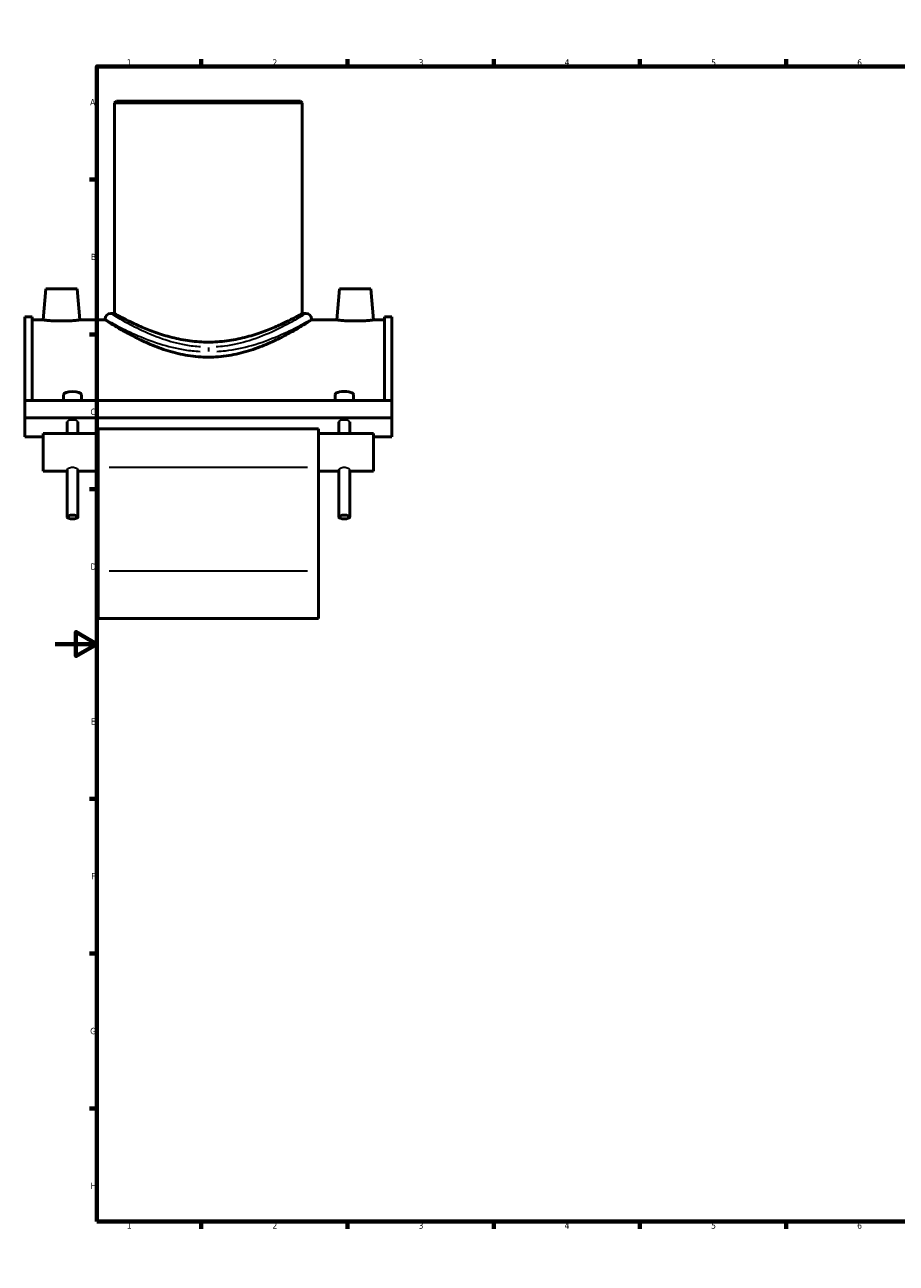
# Model space of a CAD drawing. Header units: millimetres. Extents: x -15 to 1124, y -66 to 1116.
# Tile 1 of 4: x -15 to 403, y 0 to 594. Entities that reach past the tile are written whole.
import ezdxf

# ---------------------------------------------------------------- set-up
doc = ezdxf.new("R2010")
doc.units = ezdxf.units.MM
for name, color, linetype, lineweight in [('Border (ANSI)', 7, 'Continuous', 70), ('Visible (ANSI)', 7, 'Continuous', 50), ('Visible Narrow (ANSI)', 7, 'Continuous', 35)]:
    doc.layers.add(name, color=color, linetype=linetype, lineweight=lineweight)
doc.styles.add('Note Text (ANSI)', font='tahoma.ttf')

# ---------------------------------------------------------------- blocks, each defined once
blk = doc.blocks.new('Borders Default Border')
at = {"layer": 'Border (ANSI)'}
for p, q in [((70.08, 574), (70.08, 577.45)), ((140.17, 574), (140.17, 577.45)), ((210.25, 574), (210.25, 577.45)), ((280.33, 574), (280.33, 577.45)), ((350.42, 574), (350.42, 577.45)), ((490.58, 574), (490.58, 577.45)), ((560.67, 574), (560.67, 577.45)), ((630.75, 574), (630.75, 577.45)), ((700.83, 574), (700.83, 577.45)), ((770.92, 574), (770.92, 577.45)), ((20, 519.75), (16.55, 519.75)), ((821, 519.75), (824.45, 519.75)), ((20, 445.5), (16.55, 445.5)), ((821, 445.5), (824.45, 445.5)), ((20, 371.25), (16.55, 371.25)), ((821, 371.25), (824.45, 371.25)), ((20, 222.75), (16.55, 222.75)), ((821, 222.75), (824.45, 222.75)), ((20, 148.5), (16.55, 148.5)), ((821, 148.5), (824.45, 148.5)), ((20, 74.25), (16.55, 74.25)), ((821, 74.25), (824.45, 74.25)), ((70.08, 20), (70.08, 16.55)), ((140.17, 20), (140.17, 16.55)), ((210.25, 20), (210.25, 16.55)), ((280.33, 20), (280.33, 16.55)), ((350.42, 20), (350.42, 16.55)), ((490.58, 20), (490.58, 16.55)), ((560.67, 20), (560.67, 16.55)), ((630.75, 20), (630.75, 16.55)), ((700.83, 20), (700.83, 16.55)), ((770.92, 20), (770.92, 16.55))]:
    blk.add_line(p, q, dxfattribs=at)
at = {"layer": 'Border (ANSI)', "flags": 128}
for points in [[(420.5, 594), (420.5, 574), (414.73, 584), (426.27, 584), (420.5, 574)], [(20, 20), (20, 574), (821, 574), (821, 20), (20, 20)], [(0, 297), (20, 297), (10, 302.77), (10, 291.23), (20, 297)], [(841, 297), (821, 297), (831, 302.77), (831, 291.23), (821, 297)], [(420.5, 0), (420.5, 20), (414.73, 10), (426.27, 10), (420.5, 20)]]:
    blk.add_lwpolyline(points, dxfattribs=at)
at = {"layer": 'Border (ANSI)', "attachment_point": 7, "style": 'Note Text (ANSI)'}
for s, insert, char_height in [('1', (34.35, 574.4), 3.05), ('2', (104.2, 574.4), 3.05), ('3', (174.26, 574.34), 3.05), ('4', (244.23, 574.4), 3.05), ('5', (314.48, 574.34), 3.05), ('6', (384.49, 574.34), 3.05), ('7', (454.6, 574.4), 3.05), ('8', (524.63, 574.33), 3.05), ('9', (594.7, 574.34), 3.05), ('10', (663.96, 574.34), 3.048), ('11', (734.04, 574.4), 3.048), ('12', (804.13, 574.4), 3.048), ('A', (16.78, 555.35), 3.05), ('A', (821.63, 555.35), 3.05), ('B', (17.15, 481.1), 3.05), ('B', (821.99, 481.1), 3.05), ('C', (16.95, 406.8), 3.05), ('C', (821.8, 406.8), 3.05), ('D', (16.96, 332.6), 3.05), ('D', (821.81, 332.6), 3.05), ('E', (17.21, 258.35), 3.05), ('E', (822.05, 258.35), 3.05), ('F', (17.29, 184.1), 3.05), ('F', (822.14, 184.1), 3.05), ('G', (16.81, 109.79), 3.05), ('G', (821.66, 109.79), 3.05), ('H', (16.97, 35.6), 3.05), ('H', (821.81, 35.6), 3.05), ('1', (34.35, 16.55), 3.05), ('2', (104.2, 16.55), 3.05), ('3', (174.26, 16.49), 3.05), ('4', (244.23, 16.55), 3.05), ('5', (314.48, 16.49), 3.05), ('6', (384.49, 16.49), 3.05), ('7', (454.6, 16.55), 3.05), ('8', (524.63, 16.48), 3.05), ('9', (594.7, 16.49), 3.05), ('10', (663.96, 16.49), 3.048), ('11', (734.04, 16.55), 3.048), ('12', (804.13, 16.55), 3.048)]:
    blk.add_mtext(s, dxfattribs=dict(at, insert=insert, char_height=char_height))

msp = doc.modelspace()

# ---------------------------------------------------------------- linework, layer by layer
at = {"layer": 'Visible (ANSI)'}
for p, q in [((29.359, 557.427), (28.459, 556.527)), ((118.459, 556.527), (28.459, 556.527)), ((28.459, 556.527), (28.459, 455.527)), ((29.359, 557.427), (117.559, 557.427)), ((117.559, 557.427), (118.459, 556.527)), ((118.459, 556.527), (118.459, 455.527)), ((-4.441, 467.427), (-5.754, 452.427)), ((10.559, 467.427), (-4.441, 467.427)), ((10.559, 467.427), (11.871, 452.427)), ((136.359, 467.427), (135.046, 452.427)), ((136.359, 467.427), (151.359, 467.427)), ((151.359, 467.427), (152.671, 452.427)), ((-14.541, 453.977), (-14.541, 413.76)), ((-14.541, 453.977), (-11.021, 453.977)), ((-11.021, 413.76), (-11.021, 453.977)), ((-5.754, 452.427), (-11.021, 452.427)), ((23.959, 452.427), (11.871, 452.427)), ((23.959, 452.827), (23.959, 452.427)), ((26.659, 455.527), (28.459, 455.527)), ((118.459, 455.527), (120.259, 455.527)), ((122.959, 452.827), (122.959, 452.427)), ((135.046, 452.427), (122.959, 452.427)), ((157.939, 452.427), (152.671, 452.427)), ((157.939, 413.76), (157.939, 453.977)), ((157.939, 453.977), (161.459, 453.977)), ((161.459, 453.977), (161.459, 413.76)), ((3.964, 413.76), (3.964, 416.642)), ((12.714, 413.76), (12.714, 416.642)), ((134.204, 416.642), (134.204, 413.76)), ((142.954, 416.642), (142.954, 413.76)), ((-14.541, 405.538), (-14.541, 413.76)), ((161.459, 413.76), (-14.541, 413.76)), ((161.459, 405.538), (161.459, 413.76)), ((161.459, 405.538), (-14.541, 405.538)), ((-14.541, 396.304), (-14.541, 405.538)), ((161.459, 405.538), (161.459, 396.304)), ((5.714, 397.964), (5.714, 403.486)), ((10.964, 397.964), (10.964, 403.486)), ((20.659, 400.214), (20.659, 381.632)), ((126.259, 400.214), (20.659, 400.214)), ((126.259, 381.632), (126.259, 400.214)), ((135.954, 403.486), (135.954, 397.964)), ((141.204, 403.486), (141.204, 397.964)), ((-5.741, 396.304), (-14.541, 396.304)), ((-5.741, 397.964), (-5.741, 379.964)), ((20.659, 397.964), (-5.741, 397.964)), ((152.659, 397.964), (126.259, 397.964)), ((152.659, 379.964), (152.659, 397.964)), ((161.459, 396.304), (152.659, 396.304)), ((5.714, 357.911), (5.714, 380.507)), ((10.964, 357.911), (10.964, 380.507)), ((20.659, 332.16), (20.659, 381.632)), ((126.259, 381.632), (126.259, 332.16)), ((135.954, 380.507), (135.954, 357.911)), ((141.204, 380.507), (141.204, 357.911)), ((5.714, 379.964), (-5.741, 379.964)), ((20.659, 379.964), (10.964, 379.964)), ((135.954, 379.964), (126.259, 379.964)), ((152.659, 379.964), (141.204, 379.964)), ((20.659, 332.16), (20.659, 309.302)), ((126.259, 309.302), (126.259, 332.16)), ((126.259, 309.302), (20.659, 309.302))]:
    msp.add_line(p, q, dxfattribs=at)
for centre, start, end in [((26.659, 452.827), 90, 180), ((120.259, 452.827), 0, 90)]:
    msp.add_arc(centre, 2.7, start, end, dxfattribs=at)
for centre, major_axis, start_param, end_param in [((8.339, 416.642), (-4.375, 0), 3.1415927, 6.2831853), ((138.579, 416.642), (4.375, 0), 0, 3.1415927)]:
    msp.add_ellipse(centre, major_axis=major_axis, ratio=0.3420201, start_param=start_param, end_param=end_param, dxfattribs=at)
for centre in [(8.339, 357.911), (138.579, 357.911)]:
    msp.add_ellipse(centre, major_axis=(-2.625, 0), ratio=0.3420201, dxfattribs=at)
for points, knots in [([(3.059, 451.92), (1.948, 451.92), (0.764, 451.946), (-1.41, 452.043), (-2.401, 452.111), (-3.962, 452.238), (-4.638, 452.306), (-5.534, 452.401), (-5.754, 452.427), (-5.754, 452.427)], [2.664793, 2.664793, 2.664793, 2.664793, 2.9980859, 2.9980859, 3.3313787, 3.3313787, 3.6642841, 3.6642841, 3.9971896, 3.9971896, 3.9971896, 3.9971896]), ([(11.871, 452.427), (11.871, 452.427), (11.651, 452.401), (10.755, 452.306), (10.079, 452.238), (8.518, 452.111), (7.527, 452.043), (5.353, 451.946), (4.17, 451.92), (3.059, 451.92)], [6.6619826, 6.6619826, 6.6619826, 6.6619826, 6.994888, 6.994888, 7.3277934, 7.3277934, 7.6610863, 7.6610863, 7.9943791, 7.9943791, 7.9943791, 7.9943791]), ([(73.459, 434.56), (70.221, 434.56), (66.925, 434.831), (60.449, 435.878), (57.27, 436.651), (51.223, 438.505), (48.348, 439.586), (43.043, 441.825), (40.612, 442.982), (36.321, 445.154), (34.297, 446.254), (30.696, 448.292), (29.119, 449.231), (26.56, 450.785), (25.577, 451.402), (24.276, 452.224), (23.959, 452.427), (23.959, 452.427)], [0, 0, 0, 0, 0.971199, 0.971199, 1.942398, 1.942398, 2.9135971, 2.9135971, 3.8847961, 3.8847961, 4.8474301, 4.8474301, 5.8100641, 5.8100641, 6.7726982, 6.7726982, 7.7353322, 7.7353322, 7.7353322, 7.7353322]), ([(118.459, 455.527), (118.459, 455.527), (118.175, 455.368), (117.004, 454.723), (116.117, 454.237), (113.799, 453.015), (112.366, 452.278), (109.085, 450.681), (107.236, 449.822), (103.312, 448.135), (101.091, 447.245), (96.245, 445.535), (93.618, 444.717), (88.104, 443.329), (85.211, 442.758), (79.341, 441.991), (76.365, 441.796), (70.552, 441.796), (67.576, 441.991), (61.706, 442.758), (58.813, 443.329), (53.299, 444.717), (50.672, 445.535), (45.826, 447.245), (43.605, 448.135), (39.681, 449.822), (37.832, 450.681), (34.551, 452.278), (33.118, 453.015), (30.801, 454.237), (29.913, 454.723), (28.742, 455.368), (28.459, 455.527), (28.459, 455.527)], [6.9601761, 6.9601761, 6.9601761, 6.9601761, 7.8282114, 7.8282114, 8.6962468, 8.6962468, 9.5642821, 9.5642821, 10.4323175, 10.4323175, 11.3043261, 11.3043261, 12.1763348, 12.1763348, 13.0483435, 13.0483435, 13.9203522, 13.9203522, 14.7923608, 14.7923608, 15.6643695, 15.6643695, 16.5363782, 16.5363782, 17.4083869, 17.4083869, 18.2764222, 18.2764222, 19.1444576, 19.1444576, 20.0124929, 20.0124929, 20.8805282, 20.8805282, 20.8805282, 20.8805282]), ([(122.959, 452.427), (122.959, 452.427), (122.642, 452.224), (121.34, 451.402), (120.357, 450.785), (117.798, 449.231), (116.221, 448.292), (112.62, 446.254), (110.597, 445.154), (106.305, 442.982), (103.874, 441.825), (98.569, 439.586), (95.695, 438.505), (89.647, 436.651), (86.468, 435.878), (79.992, 434.831), (76.696, 434.56), (73.459, 434.56)], [23.2059967, 23.2059967, 23.2059967, 23.2059967, 24.1686307, 24.1686307, 25.1312647, 25.1312647, 26.0938988, 26.0938988, 27.0565328, 27.0565328, 28.0277318, 28.0277318, 28.9989309, 28.9989309, 29.9701299, 29.9701299, 30.9413289, 30.9413289, 30.9413289, 30.9413289]), ([(143.859, 451.92), (142.748, 451.92), (141.564, 451.946), (139.39, 452.043), (138.399, 452.111), (136.838, 452.238), (136.162, 452.306), (135.266, 452.401), (135.046, 452.427), (135.046, 452.427)], [0, 0, 0, 0, 0.3332928, 0.3332928, 0.6665857, 0.6665857, 0.9994911, 0.9994911, 1.3323965, 1.3323965, 1.3323965, 1.3323965]), ([(152.671, 452.427), (152.671, 452.427), (152.451, 452.401), (151.555, 452.306), (150.879, 452.238), (149.318, 452.111), (148.327, 452.043), (146.153, 451.946), (144.97, 451.92), (143.859, 451.92)], [3.9971896, 3.9971896, 3.9971896, 3.9971896, 4.330095, 4.330095, 4.6630004, 4.6630004, 4.9962932, 4.9962932, 5.3295861, 5.3295861, 5.3295861, 5.3295861])]:
    msp.add_open_spline(points, degree=3, knots=knots, dxfattribs=at)
at = {"layer": 'Visible Narrow (ANSI)'}
for p, q in [((73.459, 439.283), (73.459, 437.327)), ((120.979, 381.632), (25.939, 381.632)), ((25.939, 332.16), (120.979, 332.16))]:
    msp.add_line(p, q, dxfattribs=at)
for centre in [(8.339, 403.486), (138.579, 403.486)]:
    msp.add_ellipse(centre, major_axis=(-2.625, 0), ratio=0.3420201, start_param=3.1415927, end_param=6.2831853, dxfattribs=at)
for points, knots in [([(24.12, 452.736), (24.172, 452.706), (24.236, 452.67), (25.053, 452.208), (26.955, 451.127), (32.126, 448.424), (35.101, 446.934), (41.997, 443.882), (45.907, 442.321), (53.924, 439.799), (57.934, 438.789), (64.534, 437.732), (66.992, 437.46), (69.472, 437.318)], [-22.7407674, -22.7407674, -22.7407674, -22.7407674, -22.5531849, -22.5531849, -20.7573579, -20.7573579, -19.2647586, -19.2647586, -17.7923228, -17.7923228, -16.5247676, -16.5247676, -15.8029125, -15.8029125, -15.8029125, -15.8029125]), ([(69.69, 439.48), (67.345, 439.628), (65.021, 439.908), (58.781, 441.002), (54.99, 442.048), (47.41, 444.657), (43.713, 446.272), (37.194, 449.429), (34.381, 450.972), (29.491, 453.768), (27.694, 454.886), (26.921, 455.364), (26.86, 455.402), (26.811, 455.432)], [15.8029125, 15.8029125, 15.8029125, 15.8029125, 16.5247676, 16.5247676, 17.7923228, 17.7923228, 19.2647586, 19.2647586, 20.7573579, 20.7573579, 22.5531849, 22.5531849, 22.7407674, 22.7407674, 22.7407674, 22.7407674]), ([(120.104, 455.43), (119.926, 455.32), (119.595, 455.116), (118.096, 454.199), (116.419, 453.182), (111.792, 450.56), (108.746, 448.914), (101.628, 445.569), (97.538, 443.867), (89.321, 441.317), (85.316, 440.379), (79.861, 439.687), (78.548, 439.562), (77.228, 439.479)], [38.9290999, 38.9290999, 38.9290999, 38.9290999, 39.6058854, 39.6058854, 41.0332187, 41.0332187, 42.5894066, 42.5894066, 44.1610408, 44.1610408, 45.4607427, 45.4607427, 45.86699, 45.86699, 45.86699, 45.86699]), ([(77.446, 437.317), (78.842, 437.397), (80.23, 437.517), (86, 438.187), (90.237, 439.093), (98.927, 441.558), (103.253, 443.203), (110.782, 446.436), (114.003, 448.027), (118.898, 450.56), (120.672, 451.544), (122.257, 452.429), (122.607, 452.627), (122.795, 452.733)], [-45.86699, -45.86699, -45.86699, -45.86699, -45.4607427, -45.4607427, -44.1610408, -44.1610408, -42.5894066, -42.5894066, -41.0332187, -41.0332187, -39.6058854, -39.6058854, -38.9290999, -38.9290999, -38.9290999, -38.9290999]), ([(5.714, 380.507), (5.714, 380.62), (5.78, 380.759), (6.049, 381.049), (6.25, 381.198), (6.714, 381.449), (7.008, 381.567), (7.654, 381.729), (8.007, 381.772), (8.67, 381.772), (9.023, 381.729), (9.669, 381.567), (9.963, 381.449), (10.427, 381.198), (10.628, 381.049), (10.897, 380.759), (10.964, 380.62), (10.964, 380.507)], [0.3980296, 0.3980296, 0.3980296, 0.3980296, 0.49752382, 0.49752382, 0.59701804, 0.59701804, 0.69653862, 0.69653862, 0.7960592, 0.7960592, 0.89557978, 0.89557978, 0.99510036, 0.99510036, 1.09459458, 1.09459458, 1.1940888, 1.1940888, 1.1940888, 1.1940888]), ([(135.954, 380.507), (135.954, 380.62), (136.02, 380.759), (136.289, 381.049), (136.49, 381.198), (136.954, 381.449), (137.248, 381.567), (137.894, 381.729), (138.247, 381.772), (138.579, 381.772)], [1.1940888, 1.1940888, 1.1940888, 1.1940888, 1.29358302, 1.29358302, 1.39307725, 1.39307725, 1.49259782, 1.49259782, 1.5921184, 1.5921184, 1.5921184, 1.5921184]), ([(138.579, 381.772), (138.91, 381.772), (139.263, 381.729), (139.909, 381.567), (140.203, 381.449), (140.667, 381.198), (140.868, 381.049), (141.137, 380.759), (141.204, 380.62), (141.204, 380.507)], [0, 0, 0, 0, 0.09952058, 0.09952058, 0.19904116, 0.19904116, 0.29853538, 0.29853538, 0.3980296, 0.3980296, 0.3980296, 0.3980296])]:
    msp.add_open_spline(points, degree=3, knots=knots, dxfattribs=at)

# ---------------------------------------------------------------- block references
msp.add_blockref('Borders Default Border', (0, 0))

doc.saveas('drawing.dxf')
